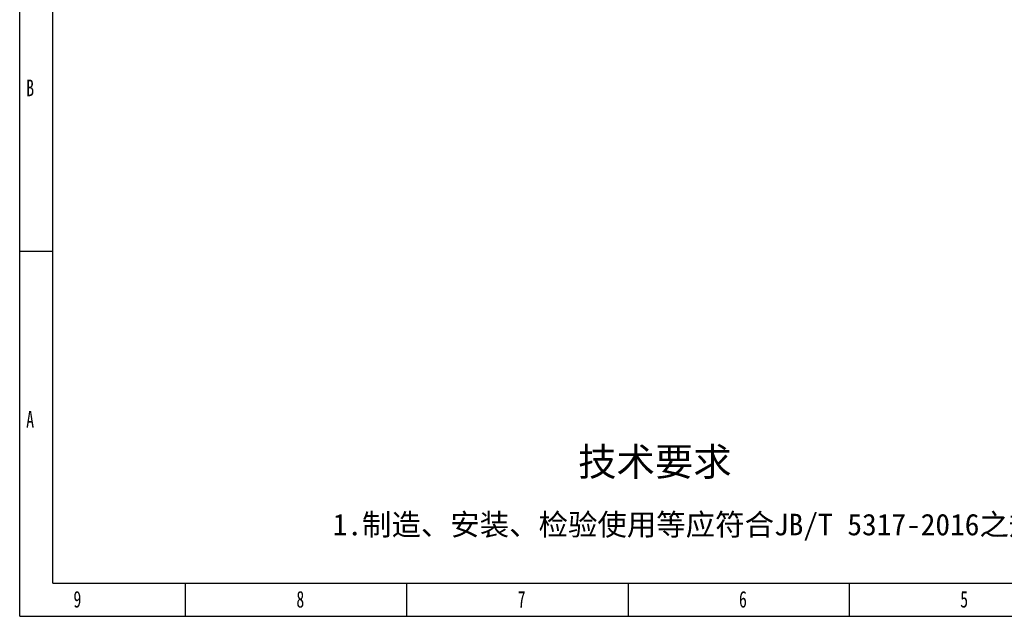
# Model space of a CAD drawing. Header units: millimetres. Extents: x 1088 to 3351, y -654 to 947.
# Tile 1 of 31: x 1088 to 2220, y -654 to 32. Entities that reach past the tile are written whole.
import ezdxf

# ---------------------------------------------------------------- set-up
doc = ezdxf.new("R2010")
doc.units = ezdxf.units.MM
doc.styles.add('样式 1', font='SimSun.ttf', dxfattribs={"width": 0.7, "height": 2.5})

# ---------------------------------------------------------------- blocks, each defined once
blk = doc.blocks.new('1')
at = {"lineweight": -3}
for p, q in [((31, 39.4), (31, 1642.6)), ((69.2, 77.6), (69.2, 1604.4)), ((69.2, 459.3), (31, 459.3)), ((69.2, 77.6), (2260.2, 77.6)), ((221.9, 39.4), (221.9, 77.6)), ((476.7, 39.4), (476.7, 77.6)), ((731.5, 77.6), (731.5, 39.4)), ((986.2, 77.6), (986.2, 39.4)), ((31, 39.4), (2298.3, 39.4))]:
    blk.add_line(p, q, dxfattribs=at)
at = {"lineweight": -3, "attachment_point": 1, "style": '样式 1'}
for s, insert, char_height, width in [('{\\fSimSun|b0|i0|c134|p2;B}', (38.5, 657.4), 19.085, 9.189), ('{\\fSimSun|b0|i0|c134|p2;A}', (38.5, 275.7), 19.085, 11.558), ('9', (92.9, 68.6), 19.1, 11.005), ('8', (349.6, 68.6), 19.1, 9.306), ('7', (604.4, 68.6), 19.1, 8.643), ('{\\fSimSun|b0|i0|c134|p2;6}', (859.2, 68.6), 19.085, 10.165), ('{\\fSimSun|b0|i0|c134|p2;5}', (1113.9, 68.6), 19.085, 11.005)]:
    blk.add_mtext(s, dxfattribs=dict(at, insert=insert, char_height=char_height, width=width))
at = {"lineweight": -3, "attachment_point": 1}
for s, insert, char_height, width in [('{\\fSimSun|b0|i0|c134|p2;技术要求}', (674, 233.6), 32.397, 267.651), ('{\\fSimSun|b0|i0|c134|p2;1.制造、安装、检验使用等应符合JB/T 5317-2016之规定}', (391.4, 157.5), 24.838, 962.738)]:
    blk.add_mtext(s, dxfattribs=dict(at, insert=insert, char_height=char_height, width=width))

msp = doc.modelspace()

# ---------------------------------------------------------------- block references
at = {"xscale": 0.9984000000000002, "yscale": 0.9984000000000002, "zscale": 0.9984000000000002}
msp.add_blockref('1', (1056.712, -693.399), dxfattribs=at)

doc.saveas('drawing.dxf')
